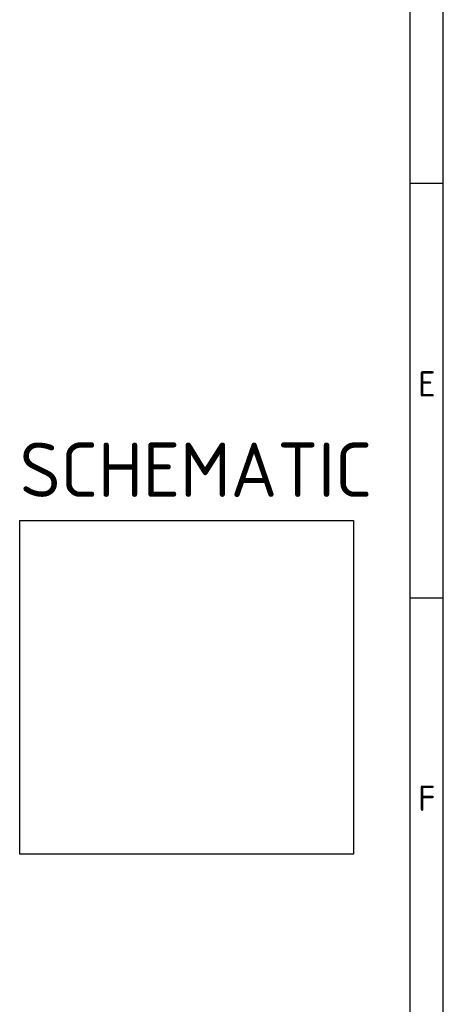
# Model space of a CAD drawing. Header units: millimetres. Extents: x 0 to 578, y 0 to 412.
# Tile 8 of 12: x 520 to 578, y 70 to 206. Entities that reach past the tile are written whole.
import ezdxf

# ---------------------------------------------------------------- set-up
doc = ezdxf.new("R2010")
doc.units = ezdxf.units.MM
doc.layers.add('01', color=7, linetype='Continuous')
doc.layers.add('dimensions', color=7, linetype='Continuous')
picture_1 = doc.add_image_def('image1.jpg', size_in_pixel=(200, 200))

msp = doc.modelspace()

# ---------------------------------------------------------------- linework, layer by layer
at = {"layer": '01', "color": 7}
for p, q in [((578.42, 12), (578.42, 412.24)), ((573.83, 16.59), (573.83, 407.65)), ((578.42, 183.53), (573.83, 183.53)), ((573.83, 126.36), (578.42, 126.36))]:
    msp.add_line(p, q, dxfattribs=at)

# ---------------------------------------------------------------- texts
at = {"layer": '01', "char_height": 3.5, "attachment_point": 7}
for s, insert, width in [('{\\fSolid Edge ISO|b0||i0||c0|p34;\\C7;\\H3.5;\\W1.;E}', (574.96, 154.12), 2.3089), ('{\\fSolid Edge ISO|b0||i0||c0|p34;\\C7;\\H3.5;\\W1.;E}', (574.96, 154.12), 2.3089), ('{\\fSolid Edge ISO|b0||i0||c0|p34;\\C7;\\H3.5;\\W1.;F}', (574.96, 96.94), 2.0941), ('{\\fSolid Edge ISO|b0||i0||c0|p34;\\C7;\\H3.5;\\W1.;F}', (574.96, 96.94), 2.0941)]:
    msp.add_mtext(s, dxfattribs=dict(at, insert=insert, width=width))
at = {"layer": 'dimensions', "insert": (520, 147.78), "char_height": 7.5, "width": 50, "attachment_point": 1}
msp.add_mtext('{\\fSolid Edge ISO|b0||i0||c0|p34;\\C7;\\H7.5;\\W1.;SCHEMATIC}', dxfattribs=at)

# ---------------------------------------------------------------- pictures from other files: only their frames are drawn
image = msp.add_image(picture_1, insert=(520, 91), size_in_units=(46.04, 46.04))
image.dxf.flags = 7

doc.saveas('drawing.dxf')
